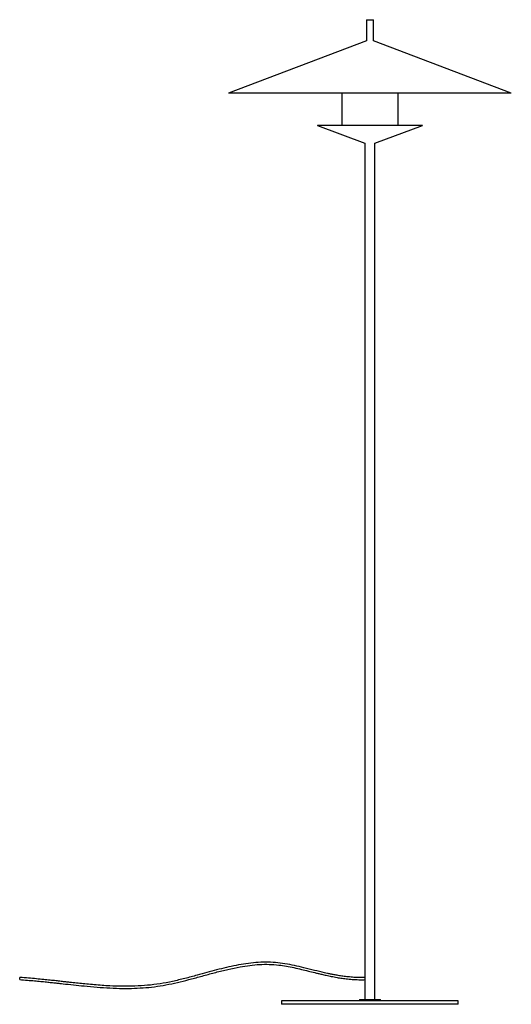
# Model space of a CAD drawing. Header units: millimetres. Extents: x -496 to 200, y -1291 to 104.
import ezdxf

# ---------------------------------------------------------------- set-up
doc = ezdxf.new("R2010")
doc.units = ezdxf.units.MM

msp = doc.modelspace()

# ---------------------------------------------------------------- linework, layer by layer
at = {"color": 7, "linetype": 'Continuous', "lineweight": 25}
for p, q in [((-5, 104), (-5, 74.1)), ((-5, 104), (5, 104)), ((5, 74.1), (5, 104)), ((-5, 74.1), (-200, 0)), ((200, 0), (5, 74.1)), ((200, 0), (-200, 0)), ((-40, 0), (-40, -45.5)), ((40, -45.5), (40, 0)), ((-74, -45.5), (-74.3, -45.7)), ((-74.3, -45.7), (-7, -70.8)), ((74.3, -45.7), (-74.3, -45.7)), ((-74, -45.5), (74, -45.5)), ((7, -70.8), (74.3, -45.7)), ((74.3, -45.7), (74, -45.5)), ((-7, -70.8), (-7, -1253.2)), ((7, -1284), (7, -70.8)), ((-495.6, -1256), (-495.4, -1253)), ((-7, -1256.2), (-7, -1284)), ((-125, -1286), (-125, -1291)), ((125, -1286), (-125, -1286)), ((125, -1291), (-125, -1291)), ((-15, -1284), (-15, -1286)), ((-15, -1284), (15, -1284)), ((15, -1286), (15, -1284)), ((125, -1291), (125, -1286))]:
    msp.add_line(p, q, dxfattribs=at)
for points, knots in [([(-495.6, -1256), (-491.9, -1256.3), (-485, -1256.8), (-475, -1257.7), (-466.1, -1258.5), (-458, -1259.3), (-450.9, -1260.1), (-444.7, -1260.7), (-439.2, -1261.3), (-431, -1262.3), (-419.5, -1263.5), (-403.5, -1265.2), (-386.2, -1266.8), (-368, -1268), (-350.3, -1268.6), (-333.3, -1268.4), (-317, -1267.5), (-300.7, -1265.7), (-284.5, -1262.8), (-268.4, -1259.2), (-252, -1255), (-235.3, -1250.4), (-218.1, -1245.7), (-201, -1241.4), (-184.9, -1238), (-170, -1235.7), (-156.3, -1234.4), (-142.6, -1234.2), (-129.9, -1235.2), (-118.2, -1236.9), (-107.5, -1239), (-97.2, -1241.4), (-87.4, -1243.8), (-79.5, -1245.8), (-73.2, -1247.3), (-67.9, -1248.6), (-61.6, -1250), (-54.4, -1251.5), (-46.9, -1253), (-39.2, -1254.2), (-31.3, -1255.2), (-22.7, -1255.9), (-14.5, -1256.3), (-9.2, -1256.2), (-7, -1256.1)], [0, 0, 0, 0, 0.022177, 0.042306, 0.060477, 0.076765, 0.091231, 0.103925, 0.114891, 0.124393, 0.154218, 0.185002, 0.22204, 0.259072, 0.296043, 0.329042, 0.362012, 0.395058, 0.428274, 0.461684, 0.495163, 0.531031, 0.566863, 0.602692, 0.638392, 0.666345, 0.694154, 0.721739, 0.749262, 0.771297, 0.793417, 0.815192, 0.83564, 0.854715, 0.863986, 0.875075, 0.88802, 0.902868, 0.919681, 0.934327, 0.950298, 0.967675, 0.986571, 1, 1, 1, 1]), ([(-7, -1253.1), (-9.2, -1253.2), (-14.4, -1253.3), (-22.4, -1252.9), (-30.6, -1252.2), (-38.1, -1251.3), (-44.6, -1250.3), (-50.5, -1249.2), (-55.6, -1248.2), (-60.1, -1247.3), (-67.7, -1245.6), (-78.7, -1242.9), (-92.9, -1239.3), (-106.7, -1236.1), (-120.2, -1233.5), (-133.7, -1231.7), (-147.5, -1231.1), (-161.5, -1231.7), (-175.5, -1233.4), (-189.4, -1235.8), (-203.2, -1238.9), (-217, -1242.3), (-230.7, -1246), (-245.7, -1250.1), (-261.9, -1254.5), (-279.4, -1258.7), (-297, -1262.1), (-314.7, -1264.3), (-332.5, -1265.4), (-350.3, -1265.6), (-365.8, -1265.1), (-379.1, -1264.3), (-389.9, -1263.4), (-400.5, -1262.5), (-410.5, -1261.5), (-418.5, -1260.6), (-425.1, -1259.9), (-430.6, -1259.3), (-437.1, -1258.6), (-444.5, -1257.7), (-452.8, -1256.8), (-462, -1255.9), (-472.2, -1254.9), (-483.4, -1253.9), (-491.3, -1253.3), (-495.4, -1253)], [0, 0, 0, 0, 0.013381, 0.031752, 0.048405, 0.063458, 0.076989, 0.088854, 0.099344, 0.108489, 0.116705, 0.146561, 0.177421, 0.205175, 0.232872, 0.260492, 0.288151, 0.316502, 0.344953, 0.373523, 0.402183, 0.430868, 0.459625, 0.488355, 0.524934, 0.561386, 0.597629, 0.633636, 0.66959, 0.705556, 0.741585, 0.763784, 0.786002, 0.807689, 0.828042, 0.847107, 0.856601, 0.867899, 0.881037, 0.896062, 0.913029, 0.93165, 0.952287, 0.975033, 1, 1, 1, 1]), ([(-7, -1256.2), (-7, -1256.2), (-7, -1256.1), (-6.9, -1255.9), (-6.9, -1255.5), (-6.8, -1255), (-6.8, -1254.5), (-6.9, -1254), (-6.9, -1253.6), (-7, -1253.3), (-7, -1253.2), (-7, -1253.2), (-7, -1253.2)], [0, 0, 0, 0, 0.10535, 0.210634, 0.317661, 0.426304, 0.533467, 0.638396, 0.743632, 0.850884, 0.958645, 1, 1, 1, 1])]:
    msp.add_open_spline(points, degree=3, knots=knots, dxfattribs=at)

doc.saveas('drawing.dxf')
